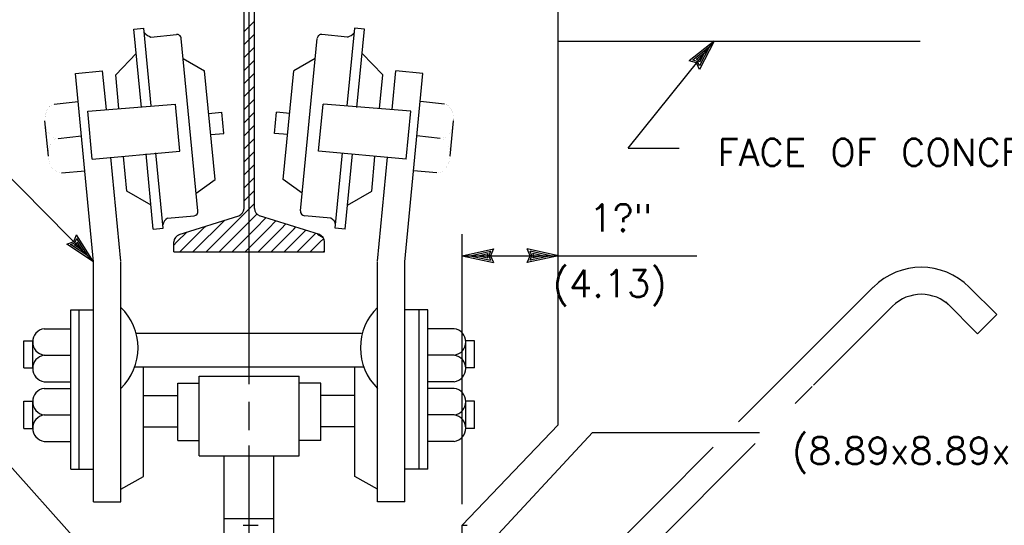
# Model space of a CAD drawing. Extents: x -21 to 2859, y -18 to 3983.
# Tile 22 of 47: x 13.03 to 17.56, y 1.99 to 4.32. Entities that reach past the tile are written whole.
import ezdxf
from ezdxf.enums import TextEntityAlignment as Align

# ---------------------------------------------------------------- set-up
doc = ezdxf.new("R2010")
doc.units = 0
doc.header["$LTSCALE"] = 25.4
doc.header["$MEASUREMENT"] = 0
doc.linetypes.add('HIDDEN2', pattern=[0.1875, 0.125, -0.0625])
doc.layers.add('PAN_TS', color=7, linetype='CONTINUOUS')
doc.styles.add('TXT_SHX', font='txt.shx')

# ---------------------------------------------------------------- blocks, each defined once
blk = doc.blocks.new('LT2')
at = {"layer": 'PAN_TS', "color": 24, "linetype": 'CONTINUOUS'}
for p, q in [((0, 0), (-0.0015, 0.000325)), ((-0.00135, 0), (-0.0015, 0.000325)), ((0, 0), (-0.0015, -0.000325)), ((-0.0015, -0.000325), (-0.00135, 0)), ((-0.000387, 0), (-0.001362, 0.000212)), ((-0.001275, 0), (-0.001362, 0.000212)), ((-0.000387, 0), (-0.001362, -0.000212)), ((-0.001362, -0.000212), (-0.001275, 0)), ((-0.000763, 0), (-0.001225, 0.0001)), ((-0.001187, 0), (-0.001225, 0.0001)), ((-0.000763, 0), (-0.001225, -0.0001)), ((-0.001225, -0.0001), (-0.001187, 0))]:
    blk.add_line(p, q, dxfattribs=at)

msp = doc.modelspace()

# ---------------------------------------------------------------- linework, layer by layer
at = {"layer": 'PAN_TS', "color": 7, "linetype": 'CONTINUOUS'}
for p, q in [((15.5089, 2.452), (15.5089, 9.731)), ((14.0869, 2.64), (14.0869, 5.093)), ((14.0629, 3.448), (14.0629, 4.82)), ((14.1109, 3.448), (14.1109, 4.82)), ((14.0629, 4.263), (14.1109, 4.311)), ((13.5559, 4.274), (13.6019, 4.278)), ((13.5909, 3.913), (13.5559, 4.274)), ((13.6359, 3.92), (13.6009, 4.278)), ((14.5379, 3.92), (14.5729, 4.278)), ((14.6179, 4.274), (14.5719, 4.278)), ((14.5829, 3.913), (14.6179, 4.274)), ((13.6339, 4.237), (13.7519, 4.249)), ((13.8509, 3.437), (13.7739, 4.231)), ((14.0629, 4.203), (14.1109, 4.251)), ((14.3229, 3.437), (14.3999, 4.231)), ((14.5399, 4.237), (14.4219, 4.249)), ((15.5089, 4.219), (17.1769, 4.219)), ((15.8314, 3.7252), (16.2279, 4.219)), ((14.0629, 4.143), (14.1109, 4.191)), ((13.5669, 4.162), (13.4719, 4.063)), ((13.7829, 4.139), (13.8809, 4.081)), ((14.0629, 4.083), (14.1109, 4.131)), ((14.3909, 4.139), (14.2929, 4.081)), ((14.6069, 4.162), (14.7019, 4.063)), ((13.2869, 4.069), (13.4119, 4.081)), ((13.4289, 3.904), (13.4119, 4.081)), ((13.9299, 3.582), (13.8809, 4.081)), ((14.2439, 3.582), (14.2929, 4.081)), ((14.7449, 3.904), (14.7619, 4.081)), ((14.8869, 4.069), (14.7619, 4.081)), ((13.3699, 3.203), (13.2869, 4.069)), ((13.4869, 3.908), (13.4719, 4.063)), ((14.0629, 4.023), (14.1109, 4.071)), ((14.6869, 3.908), (14.7019, 4.063)), ((14.8039, 3.203), (14.8869, 4.069)), ((14.0629, 3.963), (14.1109, 4.011)), ((14.0629, 3.903), (14.1109, 3.951)), ((13.1879, 3.929), (13.2989, 3.94)), ((13.3429, 3.896), (13.7469, 3.929)), ((13.7679, 3.712), (13.7469, 3.929)), ((14.4059, 3.712), (14.4269, 3.929)), ((14.8309, 3.896), (14.4269, 3.929)), ((14.9859, 3.929), (14.8749, 3.94)), ((13.3699, 3.203), (12.6989, 3.8814)), ((13.3639, 3.675), (13.3429, 3.896)), ((13.8999, 3.886), (13.9609, 3.891)), ((13.9699, 3.794), (13.9609, 3.891)), ((14.0629, 3.843), (14.1109, 3.891)), ((14.2039, 3.794), (14.2129, 3.891)), ((14.2739, 3.886), (14.2129, 3.891)), ((14.8099, 3.675), (14.8309, 3.896)), ((13.1619, 3.689), (13.1459, 3.851)), ((14.0629, 3.783), (14.1109, 3.831)), ((15.0119, 3.689), (15.0279, 3.851)), ((13.2069, 3.771), (13.3149, 3.782)), ((13.9099, 3.789), (13.9699, 3.794)), ((14.0629, 3.723), (14.1109, 3.771)), ((14.2639, 3.789), (14.2039, 3.794)), ((14.9669, 3.771), (14.8589, 3.782)), ((15.8314, 3.7252), (16.0664, 3.7252)), ((13.3639, 3.675), (13.7679, 3.712)), ((13.4959, 3.205), (13.4499, 3.684)), ((13.5229, 3.528), (13.5079, 3.688)), ((13.6449, 3.353), (13.6119, 3.699)), ((13.6909, 3.357), (13.6569, 3.704)), ((14.0629, 3.663), (14.1109, 3.711)), ((14.8099, 3.675), (14.4059, 3.712)), ((14.4829, 3.357), (14.5169, 3.704)), ((14.5289, 3.353), (14.5619, 3.699)), ((14.6509, 3.528), (14.6659, 3.688)), ((14.6779, 3.205), (14.7239, 3.684)), ((14.0629, 3.603), (14.1109, 3.651)), ((13.2229, 3.612), (13.3309, 3.622)), ((13.8429, 3.518), (13.9299, 3.582)), ((14.0629, 3.543), (14.1109, 3.591)), ((14.3309, 3.518), (14.2439, 3.582)), ((14.9509, 3.612), (14.8429, 3.622)), ((13.6349, 3.463), (13.5229, 3.528)), ((14.0629, 3.483), (14.1109, 3.531)), ((14.5389, 3.463), (14.6509, 3.528)), ((14.0539, 3.414), (14.1109, 3.471)), ((13.7109, 3.403), (13.8329, 3.415)), ((13.7639, 3.328), (14.0389, 3.415)), ((13.9939, 3.354), (14.0539, 3.414)), ((14.0539, 3.354), (14.1139, 3.414)), ((14.1139, 3.414), (14.1229, 3.423)), ((14.1139, 3.354), (14.1649, 3.406)), ((14.4099, 3.328), (14.1349, 3.415)), ((14.4629, 3.403), (14.3409, 3.415)), ((13.6449, 3.353), (13.6909, 3.357)), ((13.8739, 3.354), (13.8869, 3.367)), ((13.9339, 3.354), (13.9749, 3.395)), ((14.1739, 3.354), (14.2099, 3.391)), ((14.2339, 3.354), (14.2559, 3.377)), ((14.2939, 3.354), (14.3019, 3.363)), ((14.5289, 3.353), (14.4829, 3.357)), ((13.7539, 3.294), (13.7989, 3.339)), ((13.8139, 3.294), (13.8739, 3.354)), ((13.8739, 3.294), (13.9339, 3.354)), ((13.9339, 3.294), (13.9939, 3.354)), ((13.9939, 3.294), (14.0539, 3.354)), ((14.0539, 3.294), (14.1139, 3.354)), ((14.1139, 3.294), (14.1739, 3.354)), ((14.1739, 3.294), (14.2339, 3.354)), ((14.2339, 3.294), (14.2939, 3.354)), ((14.2939, 3.294), (14.3469, 3.348)), ((14.3539, 3.294), (14.3929, 3.334)), ((15.0679, 2.087), (15.0679, 3.33)), ((13.7399, 3.248), (13.7399, 3.294)), ((13.7399, 3.28), (13.7539, 3.294)), ((13.7679, 3.248), (13.8139, 3.294)), ((13.8279, 3.248), (13.8739, 3.294)), ((13.8879, 3.248), (13.9339, 3.294)), ((13.9479, 3.248), (13.9939, 3.294)), ((14.0079, 3.248), (14.0539, 3.294)), ((14.0679, 3.248), (14.1139, 3.294)), ((14.1279, 3.248), (14.1739, 3.294)), ((14.1879, 3.248), (14.2339, 3.294)), ((14.2479, 3.248), (14.2939, 3.294)), ((14.3079, 3.248), (14.3539, 3.294)), ((14.3679, 3.248), (14.4139, 3.294)), ((14.4139, 3.294), (14.4289, 3.309)), ((14.4339, 3.248), (14.4339, 3.294)), ((13.7399, 3.248), (14.4339, 3.248)), ((14.4279, 3.248), (14.4339, 3.254)), ((15.0679, 3.231), (16.1481, 3.231)), ((13.3699, 2.098), (13.3699, 3.203)), ((13.4959, 2.098), (13.4959, 3.203)), ((14.6779, 2.098), (14.6779, 3.203)), ((14.8039, 2.098), (14.8039, 3.203)), ((13.2649, 2.249), (13.2649, 2.981)), ((13.2649, 2.981), (13.3699, 2.981)), ((13.3039, 2.249), (13.3039, 2.981)), ((14.9089, 2.981), (14.8039, 2.981)), ((14.8699, 2.249), (14.8699, 2.981)), ((14.9089, 2.249), (14.9089, 2.981)), ((13.1429, 2.895), (13.2659, 2.895)), ((13.5659, 2.875), (14.6039, 2.875)), ((15.0309, 2.895), (14.9079, 2.895)), ((13.0489, 2.839), (13.0899, 2.839)), ((13.0489, 2.714), (13.0489, 2.839)), ((13.0899, 2.714), (13.0899, 2.839)), ((15.1249, 2.839), (15.0839, 2.839)), ((15.0839, 2.714), (15.0839, 2.839)), ((15.1249, 2.714), (15.1249, 2.839)), ((13.1429, 2.773), (13.2659, 2.773)), ((15.0309, 2.773), (14.9079, 2.773)), ((13.0489, 2.714), (13.0899, 2.714)), ((13.5599, 2.719), (14.6149, 2.719)), ((13.5999, 2.214), (13.5999, 2.719)), ((13.8559, 2.677), (14.3169, 2.677)), ((13.8569, 2.309), (13.8569, 2.677)), ((14.3169, 2.309), (14.3169, 2.677)), ((14.5739, 2.214), (14.5739, 2.719)), ((15.1249, 2.714), (15.0839, 2.714)), ((13.1429, 2.651), (13.2659, 2.651)), ((13.7579, 2.644), (13.8569, 2.644)), ((13.7579, 2.381), (13.7579, 2.644)), ((14.4159, 2.644), (14.3169, 2.644)), ((14.4159, 2.381), (14.4159, 2.644)), ((15.0309, 2.651), (14.9079, 2.651)), ((13.1429, 2.62), (13.2659, 2.62)), ((13.5999, 2.587), (13.7579, 2.587)), ((14.5739, 2.587), (14.4159, 2.587)), ((15.0309, 2.62), (14.9079, 2.62)), ((13.0489, 2.562), (13.0899, 2.562)), ((13.0489, 2.435), (13.0489, 2.562)), ((13.0899, 2.435), (13.0899, 2.562)), ((14.0869, 2.428), (14.0869, 2.558)), ((15.1249, 2.562), (15.0839, 2.562)), ((15.0839, 2.435), (15.0839, 2.562)), ((15.1249, 2.435), (15.1249, 2.562)), ((13.1429, 2.498), (13.2659, 2.498)), ((15.0309, 2.498), (14.9079, 2.498)), ((15.5089, 2.452), (15.0679, 1.99)), ((13.0489, 2.435), (13.0899, 2.435)), ((13.5999, 2.443), (13.7539, 2.443)), ((14.5739, 2.443), (14.4199, 2.443)), ((15.1249, 2.435), (15.0839, 2.435)), ((15.1309, 1.84), (15.6681, 2.4171)), ((15.6681, 2.4171), (16.4364, 2.4171)), ((13.1429, 2.376), (13.2649, 2.376)), ((13.7579, 2.381), (13.8569, 2.381)), ((14.0869, -0.864), (14.0869, 2.358)), ((14.4159, 2.381), (14.3169, 2.381)), ((15.0309, 2.376), (14.9089, 2.376)), ((13.4269, 1.77), (12.9328, 2.3213)), ((13.8569, 2.309), (14.3169, 2.309)), ((13.9719, 1.889), (13.9719, 2.305)), ((14.2009, 1.889), (14.2009, 2.305)), ((13.2649, 2.249), (13.3669, 2.249)), ((14.9089, 2.249), (14.8069, 2.249)), ((13.4959, 2.157), (13.5999, 2.214)), ((14.6779, 2.157), (14.5739, 2.214)), ((13.3699, 2.098), (13.4959, 2.098)), ((14.8039, 2.098), (14.6779, 2.098)), ((13.9719, 2.021), (14.2009, 2.021)), ((14.0589, 1.991), (14.1279, 1.991)), ((15.0679, 1.115), (15.0679, 1.99)), ((15.0679, 1.99), (15.0909, 1.99))]:
    msp.add_line(p, q, dxfattribs=at)
at = {"layer": 'PAN_TS', "color": 7, "linetype": 'HIDDEN2'}
for p, q in [((16.3404, 2.4656), (16.9609, 3.086)), ((17.4029, 3.086), (17.5289, 2.96)), ((16.6857, 2.6349), (17.0489, 2.998)), ((17.2949, 3.018), (17.4409, 2.872)), ((17.4409, 2.872), (17.5289, 2.96)), ((16.6017, 2.5509), (16.68, 2.6291)), ((15.2359, 1.185), (16.417, 2.3661)), ((15.9694, 2.0945), (16.2241, 2.3493)), ((15.1479, 1.273), (16.0005, 2.1256))]:
    msp.add_line(p, q, dxfattribs=at)
at = {"layer": 'PAN_TS', "color": 7, "linetype": 'CONTINUOUS', "const_width": 0.00025}
for points in [[(13.2079, 3.771, -0.072459), (13.1973, 3.7715, -0.066495), (13.1869, 3.775, -0.05768), (13.177, 3.7815, -0.049127), (13.168, 3.7905, -0.042311), (13.1601, 3.8019, -0.037493), (13.1538, 3.8152, -0.034483), (13.1493, 3.8298, -0.033047), (13.1467, 3.8452, -0.033047), (13.1462, 3.8608, -0.034483), (13.1477, 3.876, -0.037493), (13.1513, 3.8902, -0.042311), (13.1566, 3.903, -0.049127), (13.1637, 3.9137, -0.05768), (13.1721, 3.9219, -0.066495), (13.1817, 3.9275, -0.072459), (13.1919, 3.93, -0.072459)], [(14.9659, 3.771, 0.072459), (14.9764, 3.7715, 0.066495), (14.9868, 3.775, 0.05768), (14.9967, 3.7815, 0.049127), (15.0058, 3.7905, 0.042311), (15.0136, 3.8019, 0.037493), (15.0199, 3.8152, 0.034483), (15.0244, 3.8298, 0.033047), (15.027, 3.8452, 0.033047), (15.0275, 3.8608, 0.034483), (15.026, 3.876, 0.037493), (15.0225, 3.8902, 0.042311), (15.0171, 3.903, 0.049127), (15.01, 3.9137, 0.05768), (15.0016, 3.9219, 0.066495), (14.9921, 3.9275, 0.072459), (14.9819, 3.93, 0.072459)], [(13.2229, 3.612, -0.072459), (13.2123, 3.6125, -0.066495), (13.2019, 3.616, -0.05768), (13.192, 3.6225, -0.049127), (13.183, 3.6315, -0.042311), (13.1751, 3.6429, -0.037493), (13.1688, 3.6562, -0.034483), (13.1643, 3.6708, -0.033047), (13.1617, 3.6862, -0.033047), (13.1612, 3.7018, -0.034483), (13.1627, 3.717, -0.037493), (13.1663, 3.7312, -0.042311), (13.1716, 3.744, -0.049127), (13.1787, 3.7547, -0.05768), (13.1871, 3.7629, -0.066495), (13.1967, 3.7685, -0.072459), (13.2069, 3.771, -0.072459)], [(14.9509, 3.612, 0.072459), (14.9614, 3.6125, 0.066495), (14.9718, 3.616, 0.05768), (14.9817, 3.6225, 0.049127), (14.9908, 3.6315, 0.042311), (14.9986, 3.6429, 0.037493), (15.0049, 3.6562, 0.034483), (15.0094, 3.6708, 0.033047), (15.012, 3.6862, 0.033047), (15.0125, 3.7018, 0.034483), (15.011, 3.717, 0.037493), (15.0075, 3.7312, 0.042311), (15.0021, 3.744, 0.049127), (14.995, 3.7547, 0.05768), (14.9866, 3.7629, 0.066495), (14.9771, 3.7685, 0.072459), (14.9669, 3.771, 0.072459)]]:
    msp.add_lwpolyline(points, format="xyb", dxfattribs=at)
at = {"layer": 'PAN_TS', "color": 7, "linetype": 'CONTINUOUS'}
msp.add_lwpolyline([(14.4018, 3.3306), (14.4269, 3.315), (14.4099, 3.328)], close=True, dxfattribs=at)
for centre, radius, start, end in [((13.6592, 4.3103), 0.0775, 224.412, 250.8931), ((13.7538, 4.2295), 0.02, 5.5446, 95.7514), ((14.4199, 4.2295), 0.02, 84.2486, 174.4554), ((14.5145, 4.3103), 0.0775, 289.1069, 315.588), ((14.0279, 3.4484), 0.035, 287.5835, 360), ((14.1459, 3.4484), 0.035, 180, 252.4165), ((13.7278, 3.3676), 0.0393, 115.4881, 172.0042), ((13.831, 3.435), 0.02, 275.553, 5.5508), ((14.3427, 3.435), 0.02, 174.4492, 264.447), ((14.446, 3.3676), 0.0393, 7.9958, 64.5119), ((13.7749, 3.2943), 0.035, 107.6676, 180), ((14.3989, 3.2943), 0.035, 0, 72.3324), ((13.3152, 2.8065), 0.2596, 314.0834, 45.9166), ((14.8585, 2.8065), 0.2596, 134.0834, 225.9166), ((13.1514, 2.834), 0.0616, 97.9936, 262.0064), ((15.0223, 2.834), 0.0616, 277.9936, 82.0064), ((13.1514, 2.712), 0.0616, 97.9936, 262.0064), ((15.0223, 2.712), 0.0616, 277.9936, 82.0064), ((13.1514, 2.559), 0.0616, 97.9936, 262.0064), ((15.0223, 2.559), 0.0616, 277.9936, 82.0064), ((13.1514, 2.437), 0.0616, 97.9936, 262.0064), ((15.0223, 2.437), 0.0616, 277.9936, 82.0064)]:
    msp.add_arc(centre, radius, start, end, dxfattribs=at)
at = {"layer": 'PAN_TS', "color": 7, "linetype": 'HIDDEN2'}
for radius in [0.3125, 0.188]:
    msp.add_arc((17.1819, 2.8651), radius, 45, 135, dxfattribs=at)

# ---------------------------------------------------------------- block references
at = {"layer": 'PAN_TS', "linetype": 'CONTINUOUS'}
for p, xscale, yscale, zscale, rotation in [((16.2279, 4.219), 96.00008012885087, 96.00008012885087, 96.00008012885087, 50.77766657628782), ((13.3699, 3.203), 96.00010440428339, 96.00010440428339, 96.00010440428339, 314.4448851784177), ((15.0679, 3.231), 96, 96, 96, 180.0000000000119)]:
    msp.add_blockref('LT2', p, dxfattribs=dict(at, xscale=xscale, yscale=yscale, zscale=zscale, rotation=rotation))
at = {"layer": 'PAN_TS', "linetype": 'CONTINUOUS', "xscale": 96, "yscale": 96, "zscale": 96}
msp.add_blockref('LT2', (15.5109, 3.231), dxfattribs=at)

# ---------------------------------------------------------------- texts
at = {"layer": 'PAN_TS', "color": 7, "linetype": 'CONTINUOUS', "style": 'TXT_SHX'}
for s, p in [('FACE OF CONCRETE', (17.0971, 3.6439)), ('1?"', (15.7975, 3.3428)), ('(8.89x8.89x.64)', (17.2611, 2.2708))]:
    msp.add_text(s, height=0.125, dxfattribs=at).set_placement(p, align=Align.CENTER)
msp.add_text('(4.13)', height=0.125, dxfattribs=at).set_placement((16.0089, 3.0407), align=Align.RIGHT)

doc.saveas('drawing.dxf')
